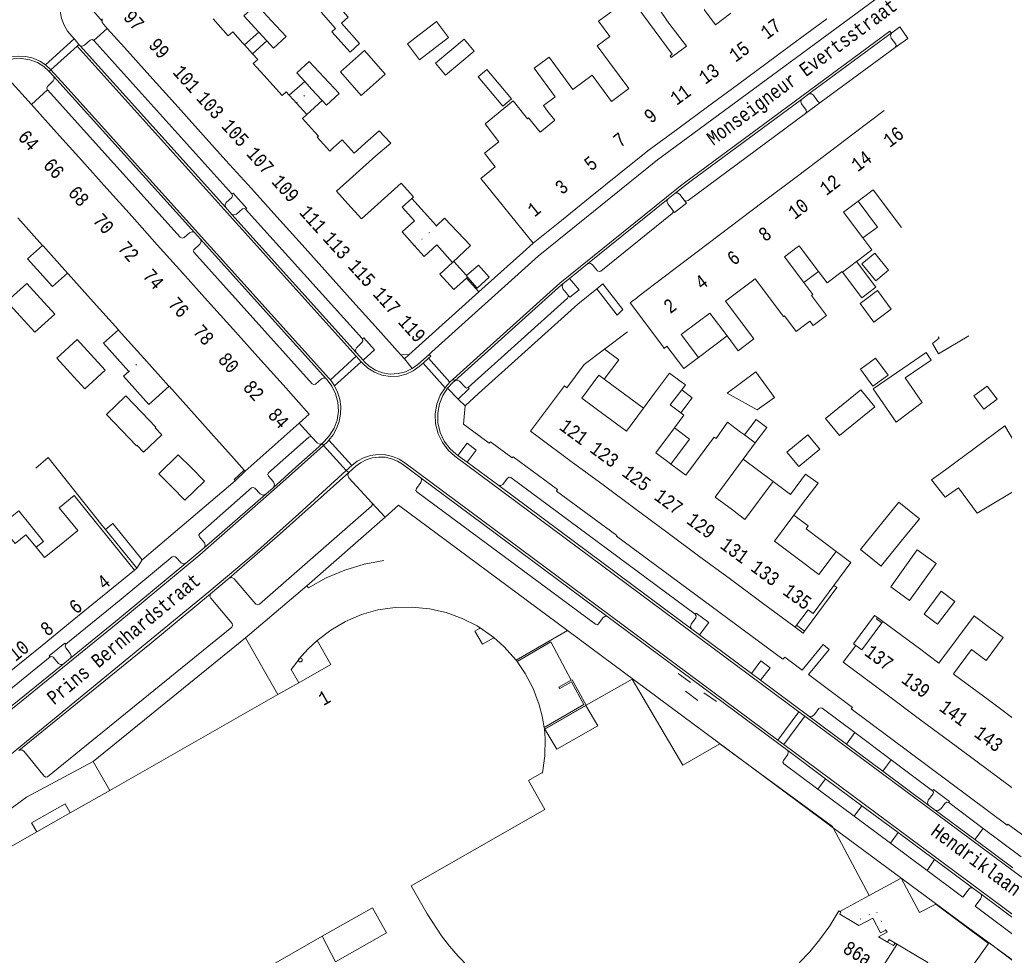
# Model space of a CAD drawing. Header units: metres. Extents: x 196790 to 198335, y 354523 to 356036.
# Tile 103 of 108: x 197670 to 197799, y 355395 to 355517. Entities that reach past the tile are written whole.
import ezdxf

# ---------------------------------------------------------------- set-up
doc = ezdxf.new("R2010")
doc.units = ezdxf.units.M
for name, pattern in [('DGN Style 1', [1.160006, 0.00193, -1.158076]), ('DGN Style 2', [186.027128, 111.616277, -74.410851]), ('DGN Style 3', [260.437979, 186.027128, -74.410851])]:
    doc.linetypes.add(name, pattern=pattern)
for name, color, linetype, lineweight in [('afdak', 252, 'DGN Style 2', 18), ('bij- of bedrijfsgebouw', 252, 'Continuous', 18), ('functiescheiding', 252, 'Continuous', 18), ('hoofdgebouw', 252, 'Continuous', 18), ('hoofdgebouw maaiveld', 252, 'Continuous', 18), ('huisnummer BAG', 252, 'Continuous', 18), ('kant klinkerverharding', 252, 'Continuous', 18), ('kant muur (extern)', 252, 'Continuous', 18), ('kant tegelverharding', 252, 'Continuous', 18), ('molgoot', 252, 'DGN Style 3', 18), ('overbouw', 252, 'Continuous', 18), ('overig WOZ', 252, 'DGN Style 1', 18), ('raster', 252, 'Continuous', 18), ('schutting', 252, 'Continuous', 18), ('steunpilaar gebouw', 252, 'Continuous', 18), ('straatnaam', 252, 'Continuous', 18), ('T22_brandgang', 252, 'DGN Style 2', 18), ('tuinhuis', 252, 'DGN Style 2', 18), ('tussenmuur WOZ', 252, 'DGN Style 1', 18), ('vlakafsluiter', 252, 'Continuous', 18), ('vlakafsluiter grijs', 252, 'DGN Style 2', 18)]:
    doc.layers.add(name, color=color, linetype=linetype, lineweight=lineweight)
doc.styles.add('Style-Courier New', font='cour.ttf')

# ---------------------------------------------------------------- blocks, each defined once
blk = doc.blocks.new('S505')
at = {"layer": 'steunpilaar gebouw', "linetype": 'Continuous', "lineweight": 0}
blk.add_circle((0, 0), 0.25, dxfattribs=at)

msp = doc.modelspace()

# ---------------------------------------------------------------- linework, layer by layer
at = {"layer": 'afdak'}
for p, q in [((197701.508, 355515.551), (197699.635, 355513.877)), ((197700.697, 355512.695), (197702.547, 355514.421)), ((197707.506, 355509.097), (197705.49, 355507.31)), ((197707.769, 355504.778), (197709.776, 355506.63)), ((197724.707, 355490.26), (197721.486, 355493.843)), ((197772.63, 355482.867), (197774.513, 355484.335)), ((197728.609, 355483.466), (197728.736, 355483.58)), ((197758.869, 355473.113), (197762.596, 355475.927)), ((197746.581, 355470.257), (197751.701, 355466.483)), ((197768.606, 355456.923), (197764.716, 355459.82)), ((197730.379, 355437.856), (197732.166, 355436.587)), ((197711.504, 355394.272), (197709.795, 355397.616))]:
    msp.add_line(p, q, dxfattribs=at)
at = {"layer": 'afdak', "flags": 128}
for points in [[(197720.898, 355513.989), (197724.688, 355516.902), (197726.27, 355514.843), (197722.48, 355511.931), (197720.898, 355513.989)], [(197725.867, 355509.921), (197724.557, 355511.498), (197728.302, 355514.61), (197729.612, 355513.033), (197725.867, 355509.921)], [(197779.694, 355493.504), (197782.209, 355490.108), (197780.298, 355488.693)], [(197726.797, 355485.487), (197729.14, 355487.708), (197725.732, 355491.28), (197724.707, 355490.26)], [(197676.563, 355484.091), (197674.613, 355482.341), (197671.347, 355485.98), (197673.297, 355487.73)], [(197728.623, 355483.781), (197726.963, 355485.631), (197726.797, 355485.487)], [(197777.65, 355484.252), (197780.181, 355480.902), (197782.012, 355482.285), (197779.481, 355485.635)], [(197684.562, 355471.286), (197681.269, 355474.955), (197683.204, 355476.692)], [(197689.797, 355469.346), (197687.155, 355466.975), (197683.862, 355470.658), (197684.562, 355471.286)], [(197766.328, 355471.246), (197768.772, 355467.895), (197766.518, 355466.288), (197762.6, 355468.429), (197766.328, 355471.246)], [(197756.575, 355465.882), (197758.06, 355467.834), (197756.684, 355468.882)], [(197796.524, 355469.374), (197794.806, 355468.082), (197796.098, 355466.364), (197797.816, 355467.656), (197796.524, 355469.374)], [(197766.273, 355461.964), (197767.782, 355463.961), (197766.397, 355465.008), (197764.878, 355462.998)], [(197755.26, 355459.193), (197757.69, 355462.458), (197755.734, 355463.914)], [(197669.719, 355448.842), (197667.834, 355451.179), (197670.2, 355453.088), (197673.412, 355449.106), (197672.467, 355448.344)], [(197776.821, 355447.812), (197772.902, 355450.753), (197773.19, 355451.137), (197771.309, 355452.549)], [(197706.719, 355430.683), (197705.737, 355432.4), (197706.755, 355433.75), (197706.794, 355433.797), (197707.904, 355435.042), (197709.109, 355436.195)], [(197676.913, 355413.701), (197676.235, 355414.892), (197671.881, 355412.412), (197672.56, 355411.221)], [(197788.321, 355393.374), (197788.804, 355394.2), (197783.721, 355397.201), (197783.52, 355396.857)]]:
    msp.add_lwpolyline(points, dxfattribs=at)
at = {"layer": 'bij- of bedrijfsgebouw'}
for p, q in [((197709.631, 355518.13), (197711.535, 355516.015)), ((197702.547, 355514.421), (197701.508, 355515.551)), ((197708.406, 355508.119), (197707.506, 355509.097)), ((197709.776, 355506.63), (197708.406, 355508.119)), ((197784.992, 355454.233), (197787.678, 355452.058)), ((197787.678, 355452.058), (197785.889, 355449.848)), ((197785.889, 355449.848), (197782.924, 355446.184))]:
    msp.add_line(p, q, dxfattribs=at)
at = {"layer": 'bij- of bedrijfsgebouw', "flags": 128}
for points in [[(197712.314, 355516.722), (197713.173, 355517.501), (197711.277, 355519.612)], [(197701.508, 355515.551), (197699.575, 355517.651), (197701.203, 355519.151), (197703.135, 355517.056)], [(197703.135, 355517.056), (197705.067, 355514.961), (197703.44, 355513.45), (197702.547, 355514.421)], [(197712.314, 355516.722), (197714.637, 355514.067), (197713.412, 355512.939), (197711.054, 355515.591), (197711.535, 355516.015)], [(197715.307, 355513.12), (197717.995, 355510.04), (197714.848, 355507.293), (197712.16, 355510.373), (197715.307, 355513.12)], [(197707.506, 355509.097), (197706.481, 355510.211), (197708.101, 355511.713), (197710.038, 355509.622)], [(197710.038, 355509.622), (197711.974, 355507.53), (197710.331, 355506.027), (197709.776, 355506.63)], [(197728.623, 355483.781), (197730.154, 355485.158), (197731.582, 355483.572), (197730.013, 355482.16), (197728.736, 355483.58)], [(197728.736, 355483.58), (197728.586, 355483.747), (197728.623, 355483.781)], [(197670.4, 355478.477), (197668.655, 355480.39), (197671.248, 355482.756), (197673.031, 355480.801)], [(197670.4, 355478.477), (197672.298, 355476.397), (197674.891, 355478.763), (197673.031, 355480.801)], [(197676.907, 355471.111), (197675.158, 355473.034), (197677.822, 355475.456), (197679.605, 355473.495)], [(197676.907, 355471.111), (197678.809, 355469.019), (197681.473, 355471.441), (197679.605, 355473.495)], [(197788.553, 355473.775), (197789.236, 355472.764), (197785.829, 355470.44), (197788.047, 355467.234), (197784.643, 355464.685), (197781.672, 355469.023), (197788.553, 355473.775)], [(197775.448, 355465.161), (197777.274, 355462.912), (197781.882, 355466.654), (197780.056, 355468.903), (197775.448, 355465.161)], [(197683.669, 355463.538), (197681.635, 355465.668), (197684.172, 355468.09), (197686.206, 355465.96)], [(197688.001, 355463.935), (197688.073, 355464.004), (197686.206, 355465.96)], [(197683.669, 355463.538), (197685.536, 355461.582), (197685.608, 355461.651)], [(197688.001, 355463.935), (197688.864, 355463.031), (197686.471, 355460.747), (197685.608, 355461.651)], [(197690.196, 355456.187), (197688.479, 355457.923), (197691.013, 355460.428), (197692.773, 355458.648)], [(197690.196, 355456.187), (197691.878, 355454.485), (197694.412, 355456.99), (197692.773, 355458.648)], [(197784.992, 355454.233), (197779.997, 355448.063), (197782.684, 355445.887), (197782.924, 355446.184)], [(197787.404, 355448.017), (197789.878, 355446.233), (197786.412, 355441.426), (197783.938, 355443.21), (197787.404, 355448.017)], [(197788.294, 355439.644), (197790.519, 355442.619), (197792.289, 355441.295), (197790.064, 355438.32), (197788.294, 355439.644)], [(197796.834, 355437.898), (197798.616, 355436.565), (197796.391, 355433.589), (197794.493, 355435.009)], [(197738.836, 355424.634), (197740.387, 355422.015), (197745.722, 355425.066), (197744.178, 355427.723), (197738.836, 355424.634)]]:
    msp.add_lwpolyline(points, dxfattribs=at)
at = {"layer": 'functiescheiding'}
for p, q in [((197673.691, 355511.279), (197677.436, 355514.653)), ((197674.387, 355510.641), (197677.802, 355513.718)), ((197677.802, 355513.718), (197678.048, 355513.94)), ((197714.23, 355473.261), (197710.86, 355470.183)), ((197711.397, 355469.406), (197714.878, 355472.542)), ((197722.938, 355472.371), (197725.803, 355469.163)), ((197726.431, 355469.873), (197723.65, 355472.997)), ((197710.649, 355462.303), (197713.63, 355459.007)), ((197712.925, 355458.361), (197709.969, 355461.642)), ((197771.965, 355426.896), (197769.223, 355423.205)), ((197772.719, 355426.336), (197770.011, 355422.62)), ((197779.264, 355424.174), (197778.161, 355422.673)), ((197783.989, 355420.648), (197782.893, 355419.157)), ((197775.443, 355418.165), (197774.448, 355416.811)), ((197779.196, 355413.273), (197780.176, 355414.649)), ((197794.902, 355410.231), (197795.993, 355411.693)), ((197784.912, 355411.13), (197783.912, 355409.759)), ((197788.69, 355406.199), (197789.637, 355407.62))]:
    msp.add_line(p, q, dxfattribs=at)
at = {"layer": 'hoofdgebouw'}
for p, q in [((197681.091, 355517.264), (197681.078, 355516.964)), ((197697.532, 355515.058), (197695.55, 355517.261)), ((197771.711, 355514.409), (197775.6, 355517.276)), ((197681.751, 355516.028), (197684, 355513.528)), ((197747.319, 355514.949), (197745.83, 355516.971)), ((197745.67, 355513.757), (197747.319, 355514.949)), ((197687.307, 355509.85), (197684, 355513.528)), ((197699.635, 355513.877), (197699.434, 355514.101)), ((197700.697, 355512.695), (197699.635, 355513.877)), ((197747.27, 355511.574), (197745.67, 355513.757)), ((197767.823, 355511.543), (197771.711, 355514.409)), ((197702.167, 355509.907), (197700.79, 355511.437)), ((197763.935, 355508.676), (197767.823, 355511.543)), ((197690.615, 355506.171), (197687.307, 355509.85)), ((197704.556, 355507.252), (197702.167, 355509.907)), ((197747.539, 355506.502), (197745.019, 355509.925)), ((197760.047, 355505.81), (197763.935, 355508.676)), ((197706.021, 355506.72), (197705.49, 355507.31)), ((197706.409, 355506.289), (197706.021, 355506.72)), ((197671.848, 355506.1), (197675.131, 355502.443)), ((197693.922, 355502.493), (197690.615, 355506.171)), ((197707.769, 355504.778), (197706.409, 355506.289)), ((197756.159, 355502.943), (197760.047, 355505.81)), ((197707.223, 355504.287), (197707.769, 355504.778)), ((197708.784, 355502.552), (197707.223, 355504.287)), ((197739.19, 355505.224), (197740.138, 355504.037)), ((197783.069, 355505.294), (197779.184, 355502.355)), ((197740.138, 355504.037), (197738.386, 355502.638)), ((197675.131, 355502.443), (197678.413, 355498.787)), ((197697.229, 355498.815), (197693.922, 355502.493)), ((197779.184, 355502.355), (197775.934, 355499.897)), ((197711.231, 355500.445), (197710.761, 355500.022)), ((197711.655, 355494.796), (197716.783, 355499.414)), ((197748.511, 355497.034), (197752.275, 355500.069)), ((197775.934, 355499.897), (197771.627, 355496.639)), ((197678.413, 355498.787), (197681.696, 355495.13)), ((197700.537, 355495.136), (197697.229, 355498.815)), ((197731.57, 355498.962), (197732.361, 355497.98)), ((197744.747, 355494), (197748.511, 355497.034)), ((197771.627, 355496.639), (197767.321, 355493.382)), ((197681.696, 355495.13), (197684.978, 355491.474)), ((197703.844, 355491.458), (197700.537, 355495.136)), ((197713.132, 355493.157), (197711.655, 355494.796)), ((197721.705, 355494.039), (197721.486, 355493.843)), ((197740.982, 355490.965), (197744.747, 355494)), ((197779.694, 355493.504), (197780.377, 355494.019)), ((197721.486, 355493.843), (197720.206, 355492.695)), ((197767.321, 355493.382), (197763.014, 355490.124)), ((197673.297, 355487.73), (197670.084, 355491.31)), ((197684.978, 355491.474), (197688.26, 355487.817)), ((197707.152, 355487.78), (197703.844, 355491.458)), ((197737.31, 355488.004), (197740.982, 355490.965)), ((197763.014, 355490.124), (197758.707, 355486.866)), ((197673.366, 355487.653), (197673.297, 355487.73)), ((197676.563, 355484.091), (197673.366, 355487.653)), ((197691.543, 355484.16), (197688.26, 355487.817)), ((197710.459, 355484.101), (197707.152, 355487.78)), ((197771.759, 355487.51), (197771.987, 355487.682)), ((197771.987, 355487.682), (197774.513, 355484.335)), ((197758.707, 355486.866), (197754.401, 355483.609)), ((197726.797, 355485.487), (197725.131, 355483.989)), ((197777.65, 355484.252), (197779.481, 355485.635)), ((197779.481, 355485.635), (197779.777, 355485.859)), ((197676.648, 355483.996), (197676.563, 355484.091)), ((197679.93, 355480.339), (197676.648, 355483.996)), ((197691.543, 355484.16), (197694.825, 355480.504)), ((197713.767, 355480.423), (197710.459, 355484.101)), ((197777.603, 355484.314), (197777.65, 355484.252)), ((197730.235, 355481.66), (197728.609, 355483.466)), ((197721.096, 355473.438), (197730.235, 355481.66)), ((197679.93, 355480.339), (197683.204, 355476.692)), ((197694.825, 355480.504), (197698.108, 355476.847)), ((197717.074, 355476.745), (197713.767, 355480.423)), ((197683.204, 355476.692), (197683.213, 355476.682)), ((197686.495, 355473.026), (197683.213, 355476.682)), ((197698.108, 355476.847), (197701.39, 355473.191)), ((197717.074, 355476.745), (197719.987, 355473.505)), ((197743.949, 355472.197), (197746.606, 355474.189)), ((197689.777, 355469.369), (197686.495, 355473.026)), ((197701.39, 355473.191), (197704.673, 355469.534)), ((197741.699, 355469.145), (197743.949, 355472.197)), ((197746.581, 355470.257), (197745.873, 355470.779)), ((197689.797, 355469.346), (197689.777, 355469.369)), ((197693.059, 355465.712), (197689.797, 355469.346)), ((197751.701, 355466.483), (197753.142, 355468.437)), ((197756.684, 355468.882), (197755.184, 355466.917)), ((197755.184, 355466.917), (197756.575, 355465.882)), ((197696.342, 355462.055), (197693.059, 355465.712)), ((197699.75, 355458.258), (197706.76, 355464.518)), ((197764.367, 355463.376), (197764.878, 355462.998)), ((197742.27, 355459.548), (197737.948, 355462.749)), ((197760.882, 355462.674), (197760.911, 355462.716)), ((197766.273, 355461.964), (197764.716, 355459.82)), ((197764.878, 355462.998), (197766.273, 355461.964)), ((197746.421, 355456.474), (197742.27, 355459.548)), ((197754.997, 355459.389), (197755.26, 355459.193)), ((197699.75, 355458.258), (197699.619, 355458.404)), ((197768.606, 355456.923), (197770.863, 355455.243)), ((197750.572, 355453.4), (197746.421, 355456.474)), ((197772.44, 355454.068), (197771.309, 355452.549)), ((197754.723, 355450.326), (197750.572, 355453.4)), ((197758.873, 355447.253), (197754.723, 355450.326)), ((197763.024, 355444.179), (197758.873, 355447.253)), ((197681.129, 355441.964), (197685.297, 355445.348)), ((197767.176, 355441.105), (197763.024, 355444.179)), ((197677.182, 355438.76), (197681.129, 355441.964)), ((197771.476, 355437.92), (197767.176, 355441.105)), ((197673.234, 355435.555), (197677.182, 355438.76)), ((197787.677, 355435.128), (197782.923, 355438.66)), ((197795.052, 355439.23), (197796.834, 355437.898)), ((197790.216, 355433.242), (197787.677, 355435.128)), ((197792.116, 355431.83), (197794.493, 355435.009)), ((197735.079, 355433.617), (197735.215, 355433.44)), ((197792.271, 355431.715), (197792.116, 355431.83)), ((197796.864, 355428.302), (197792.271, 355431.715)), ((197704.003, 355429.135), (197706.719, 355430.683)), ((197682.086, 355416.648), (197704.003, 355429.135)), ((197783.294, 355429.228), (197787.887, 355425.815)), ((197801.268, 355425.03), (197796.864, 355428.302)), ((197787.887, 355425.815), (197792.481, 355422.403)), ((197738.741, 355424.833), (197738.767, 355424.621)), ((197792.481, 355422.403), (197797.074, 355418.99)), ((197797.074, 355418.99), (197801.668, 355415.577)), ((197676.913, 355413.701), (197682.086, 355416.648)), ((197676.913, 355413.701), (197672.56, 355411.221)), ((197669.132, 355409.267), (197672.56, 355411.221)), ((197716.349, 355401.345), (197709.795, 355397.616)), ((197709.795, 355397.616), (197690.831, 355386.828))]:
    msp.add_line(p, q, dxfattribs=at)
at = {"layer": 'hoofdgebouw', "flags": 128}
for points in [[(197745.83, 355516.971), (197750.009, 355520.034), (197755.419, 355512.649)], [(197755.009, 355516.709), (197753.171, 355519.372), (197755.048, 355520.747)], [(197758.774, 355519.563), (197761.079, 355516.504), (197763.067, 355518.002)], [(197681.078, 355516.964), (197681.07, 355516.786), (197681.751, 355516.028)], [(197755.32, 355512.229), (197757.293, 355513.696), (197755.009, 355516.709)], [(197699.434, 355514.101), (197698.108, 355515.577), (197697.532, 355515.058)], [(197700.79, 355511.437), (197701.363, 355511.954), (197700.697, 355512.695)], [(197745.019, 355509.925), (197742.483, 355508.066), (197739.409, 355512.262), (197737.443, 355510.821), (197740.171, 355507.097)], [(197755.32, 355512.229), (197755.154, 355512.455), (197755.419, 355512.649)], [(197747.27, 355511.574), (197749.784, 355508.172), (197747.539, 355506.502)], [(197660.176, 355502.347), (197660.104, 355502.428), (197667.86, 355509.394), (197668.955, 355509.323), (197671.848, 355506.1)], [(197705.49, 355507.31), (197705.101, 355507.743), (197704.556, 355507.252)], [(197739.19, 355505.224), (197738.64, 355505.975), (197740.171, 355507.097)], [(197736.577, 355504.238), (197734.686, 355506.568), (197731.028, 355503.555), (197732.811, 355501.232)], [(197738.386, 355502.638), (197738.198, 355502.488), (197736.713, 355504.347), (197736.577, 355504.238)], [(197752.275, 355500.069), (197752.435, 355500.198), (197756.159, 355502.943)], [(197710.761, 355500.022), (197709.134, 355501.831), (197709.299, 355501.98), (197708.784, 355502.552)], [(197715.355, 355501), (197717.225, 355502.647), (197718.716, 355501.067), (197716.783, 355499.414)], [(197713.544, 355500.18), (197712.376, 355501.476), (197711.231, 355500.445)], [(197715.355, 355501), (197713.947, 355499.733), (197713.544, 355500.18)], [(197732.811, 355501.232), (197730.939, 355499.737), (197731.57, 355498.962)], [(197732.361, 355497.98), (197730.475, 355496.454), (197737.31, 355488.004)], [(197717.486, 355493.486), (197720.1, 355495.829), (197721.705, 355494.039)], [(197780.377, 355494.019), (197781.644, 355494.976), (197785.35, 355490.068)], [(197717.486, 355493.486), (197714.919, 355491.175), (197713.132, 355493.157)], [(197720.206, 355492.695), (197721.808, 355490.908), (197720.208, 355489.474), (197721.825, 355487.669)], [(197780.298, 355488.693), (197777.765, 355492.047), (197779.694, 355493.504)], [(197721.825, 355487.669), (197723.062, 355486.289), (197724.735, 355487.788), (197726.797, 355485.487)], [(197772.63, 355482.867), (197770.081, 355486.243), (197771.759, 355487.51)], [(197779.777, 355485.859), (197781.472, 355487.139), (197780.298, 355488.693)], [(197725.131, 355483.989), (197726.947, 355481.97), (197728.609, 355483.466)], [(197754.401, 355483.609), (197750.945, 355480.995), (197750.956, 355480.981)], [(197774.513, 355484.335), (197775.645, 355482.836), (197777.603, 355484.314)], [(197763.141, 355481.002), (197766.258, 355483.356), (197769.965, 355478.448), (197770.077, 355478.533)], [(197773.598, 355481.192), (197773.787, 355481.335), (197772.63, 355482.867)], [(197772.698, 355477.313), (197773.38, 355477.828), (197773.805, 355477.264), (197775.563, 355478.592), (197773.598, 355481.192)], [(197750.956, 355480.981), (197749.942, 355480.223), (197754.159, 355474.638), (197754.37, 355474.289), (197754.749, 355474.585)], [(197762.596, 355475.927), (197764.06, 355473.989), (197766.087, 355475.519), (197762.38, 355480.427), (197763.141, 355481.002)], [(197758.832, 355477.747), (197760.353, 355478.896), (197762.596, 355475.927)], [(197770.077, 355478.533), (197771.617, 355476.496), (197772.698, 355477.313)], [(197758.869, 355473.113), (197756.627, 355476.082), (197758.832, 355477.747)], [(197790.149, 355475.801), (197790.242, 355475.642), (197789.403, 355474.923), (197790.184, 355473.592), (197794.141, 355475.914)], [(197746.606, 355474.189), (197748.468, 355472.817), (197746.581, 355470.257)], [(197754.749, 355474.585), (197756.954, 355471.667), (197758.869, 355473.113)], [(197745.873, 355470.779), (197743.665, 355467.785), (197746.702, 355465.545)], [(197753.142, 355468.437), (197755.094, 355471.048), (197756.454, 355470.049)], [(197706.76, 355464.518), (197708.101, 355465.715), (197704.673, 355469.534)], [(197756.454, 355470.049), (197757.172, 355469.521), (197756.684, 355468.882)], [(197741.699, 355469.145), (197741.383, 355469.406), (197736.954, 355463.473), (197737.948, 355462.749)], [(197746.702, 355465.545), (197749.492, 355463.488), (197751.701, 355466.483)], [(197756.575, 355465.882), (197756.976, 355465.583), (197755.734, 355463.914)], [(197764.367, 355463.376), (197762.638, 355464.657), (197761.165, 355462.539), (197760.911, 355462.716)], [(197755.734, 355463.914), (197753.303, 355460.65), (197754.997, 355459.389)], [(197791.071, 355458.448), (197798.845, 355464.208), (197801.497, 355459.706), (197808.114, 355463.603)], [(197699.619, 355458.404), (197697.945, 355460.28), (197696.342, 355462.055)], [(197755.26, 355459.193), (197757.209, 355457.742), (197760.882, 355462.674)], [(197764.716, 355459.82), (197761.043, 355454.887), (197763.283, 355453.219)], [(197792.788, 355456.104), (197791.027, 355454.869), (197789.255, 355457.153), (197791.071, 355458.448)], [(197763.283, 355453.219), (197764.933, 355451.99), (197768.606, 355456.923)], [(197772.44, 355454.068), (197774.481, 355456.718), (197772.816, 355457.887), (197770.863, 355455.243)], [(197801.399, 355456.476), (197795.208, 355452.8), (197792.788, 355456.104)], [(197685.297, 355445.348), (197677.413, 355455.091), (197675.482, 355453.511), (197677.914, 355450.538), (197675.666, 355448.723)], [(197771.309, 355452.549), (197768.767, 355449.136), (197771.569, 355447.05)], [(197669.719, 355448.842), (197671.138, 355449.986), (197672.467, 355448.344)], [(197672.467, 355448.344), (197673.546, 355447.011), (197675.666, 355448.723)], [(197771.569, 355447.05), (197774.582, 355444.806), (197776.821, 355447.812)], [(197776.821, 355447.812), (197778.724, 355446.384), (197776.521, 355443.386)], [(197730.379, 355437.856), (197730.189, 355437.972), (197729.998, 355438.086), (197728.035, 355439.08), (197725.966, 355439.827), (197723.772, 355440.327), (197721.534, 355440.557), (197719.284, 355440.507), (197717.058, 355440.173), (197714.898, 355439.563), (197712.832, 355438.686), (197710.892, 355437.557), (197709.109, 355436.195)], [(197790.216, 355433.242), (197794.822, 355439.402), (197795.052, 355439.23)], [(197732.166, 355436.587), (197732.095, 355436.51), (197730.695, 355435.706), (197729.712, 355437.43), (197730.322, 355437.771), (197730.379, 355437.856)], [(197706.719, 355430.683), (197710.903, 355433.067), (197709.109, 355436.195)], [(197735.079, 355433.617), (197733.483, 355435.413), (197732.166, 355436.587)], [(197669.1, 355432.328), (197669.163, 355432.25), (197673.234, 355435.555)], [(197779.379, 355435.55), (197777.745, 355433.351), (197783.294, 355429.228)], [(197738.741, 355424.833), (197738.481, 355426.337), (197738.095, 355427.813), (197737.306, 355429.914), (197736.262, 355431.9), (197735.215, 355433.44)], [(197738.767, 355424.621), (197738.869, 355423.389), (197738.841, 355421.139), (197738.533, 355418.911), (197738.423, 355418.932), (197736.688, 355417.933), (197738.806, 355414.166), (197721.372, 355404.212)], [(197721.372, 355404.212), (197723.483, 355400.532), (197725.344, 355397.666), (197726.392, 355396.316), (197727.518, 355395.029), (197728.792, 355393.732), (197730.137, 355392.51), (197731.551, 355391.368), (197733.032, 355390.314), (197734.534, 355389.375), (197736.09, 355388.527), (197737.693, 355387.772), (197739.338, 355387.112), (197751.229, 355393.894), (197752.32, 355391.961)], [(197711.532, 355394.288), (197718.165, 355398.066), (197716.349, 355401.345)], [(197777.325, 355400.86), (197777.18, 355400.946), (197775.989, 355398.996), (197774.66, 355397.136), (197773.387, 355395.595), (197772.013, 355394.142)], [(197779.123, 355399.407), (197777.285, 355400.499), (197777.45, 355400.786), (197777.325, 355400.86)], [(197783.326, 355398.426), (197782.628, 355398.062), (197781.627, 355399.984), (197779.779, 355399.017), (197779.123, 355399.407)], [(197783.326, 355398.426), (197783.487, 355398.145), (197782.34, 355397.55), (197783.52, 355396.857)], [(197783.52, 355396.857), (197784.302, 355396.398), (197784.479, 355396.684), (197784.734, 355396.522), (197782.472, 355392.974), (197783.972, 355391.898)]]:
    msp.add_lwpolyline(points, dxfattribs=at)
at = {"layer": 'hoofdgebouw maaiveld'}
for p, q in [((197719.987, 355473.505), (197721.096, 355473.438)), ((197782.923, 355438.66), (197782.798, 355438.491)), ((197771.672, 355438.185), (197771.476, 355437.92))]:
    msp.add_line(p, q, dxfattribs=at)
at = {"layer": 'hoofdgebouw maaiveld', "flags": 128}
for points in [[(197771.672, 355438.185), (197773.193, 355440.208), (197773.833, 355439.728), (197776.521, 355443.386)], [(197779.379, 355435.55), (197780.174, 355434.96), (197782.798, 355438.491)]]:
    msp.add_lwpolyline(points, dxfattribs=at)
at = {"layer": 'kant klinkerverharding'}
for p, q in [((197784.072, 355515.44), (197785.15, 355516.235)), ((197677.541, 355514.532), (197677.436, 355514.653)), ((197677.541, 355514.532), (197678.048, 355513.94)), ((197698, 355494.428), (197679.995, 355514.449)), ((197773.277, 355507.477), (197784.019, 355515.401)), ((197784.019, 355515.401), (197784.072, 355515.44)), ((197678.048, 355513.94), (197678.196, 355513.766)), ((197678.196, 355513.766), (197697.146, 355492.716)), ((197784.54, 355513.553), (197774.889, 355506.434)), ((197674.186, 355510.406), (197674.782, 355509.749)), ((197693.131, 355489.392), (197674.782, 355509.749)), ((197773.277, 355507.477), (197772.31, 355506.764)), ((197755.777, 355494.502), (197754.917, 355493.814)), ((197697.146, 355492.716), (197697.994, 355491.773)), ((197754.917, 355493.814), (197744.386, 355485.3)), ((197697.994, 355491.773), (197714.206, 355473.764)), ((197693.131, 355489.392), (197693.906, 355488.532)), ((197693.906, 355488.532), (197710.305, 355470.334)), ((197744.386, 355485.3), (197742.054, 355483.418)), ((197742.054, 355483.418), (197741.202, 355482.731)), ((197714.206, 355473.764), (197715.105, 355472.766)), ((197727.482, 355460.341), (197728.696, 355459.438)), ((197728.696, 355459.438), (197732.801, 355456.387)), ((197722.679, 355457.367), (197746.898, 355439.374)), ((197702.42, 355455.263), (197703.369, 355456.105)), ((197732.801, 355456.387), (197758.003, 355437.656)), ((197694.379, 355448.278), (197702.42, 355455.263)), ((197692.009, 355446.267), (197694.379, 355448.278)), ((197695.217, 355442.263), (197697.626, 355444.315)), ((197746.898, 355439.374), (197770.501, 355421.837)), ((197735.079, 355433.617), (197741.785, 355437.478)), ((197758.003, 355437.656), (197758.998, 355436.916)), ((197758.998, 355436.916), (197765.763, 355431.888)), ((197674.296, 355434.05), (197660.325, 355422.698)), ((197676.945, 355433.895), (197675.944, 355433.082)), ((197675.944, 355433.082), (197660.908, 355420.872)), ((197765.763, 355431.888), (197766.955, 355431.002)), ((197766.955, 355431.002), (197773.257, 355426.318)), ((197773.257, 355426.318), (197778.161, 355422.673)), ((197783.989, 355420.648), (197779.264, 355424.174)), ((197778.161, 355422.673), (197782.893, 355419.157)), ((197770.501, 355421.837), (197775.443, 355418.165)), ((197789.408, 355416.605), (197783.989, 355420.648)), ((197775.443, 355418.165), (197780.176, 355414.649)), ((197782.893, 355419.157), (197788.913, 355414.682)), ((197774.448, 355416.811), (197779.196, 355413.273)), ((197780.176, 355414.649), (197784.912, 355411.13)), ((197789.738, 355414.068), (197788.913, 355414.682)), ((197795.993, 355411.693), (197791.503, 355415.045)), ((197779.196, 355413.273), (197783.912, 355409.759)), ((197789.738, 355414.068), (197794.902, 355410.231)), ((197800.969, 355407.979), (197795.993, 355411.693)), ((197784.912, 355411.13), (197789.637, 355407.62)), ((197783.912, 355409.759), (197788.69, 355406.199)), ((197794.902, 355410.231), (197799.885, 355406.528)), ((197789.637, 355407.62), (197794.6, 355403.933)), ((197794.6, 355403.933), (197795.727, 355403.095)), ((197795.727, 355403.095), (197800.854, 355399.286))]:
    msp.add_line(p, q, dxfattribs=at)
at = {"layer": 'kant klinkerverharding', "flags": 128}
for points in [[(197676.104, 355516.447), (197675.779, 355517.323), (197675.604, 355518.268), (197675.597, 355519.245), (197675.763, 355520.206), (197676.09, 355521.11), (197676.552, 355521.919), (197677.117, 355522.61)], [(197723.755, 355473.514), (197724.101, 355473.819), (197737.959, 355486.329), (197753.531, 355498.894), (197782.694, 355520.39)], [(197677.436, 355514.653), (197676.547, 355515.676), (197676.104, 355516.447)], [(197679.995, 355514.449), (197679.767, 355514.559), (197679.527, 355514.477), (197678.785, 355513.828), (197678.5, 355513.704), (197678.196, 355513.766)], [(197784.072, 355515.44), (197783.904, 355515.117), (197784.001, 355514.767), (197784.601, 355513.964), (197784.656, 355513.746), (197784.54, 355513.553)], [(197630.939, 355478.568), (197637.138, 355484.138), (197666.838, 355510.766), (197667.6, 355511.333), (197668.505, 355511.773), (197669.518, 355512.039), (197670.586, 355512.096), (197671.643, 355511.935), (197672.625, 355511.572), (197673.483, 355511.045), (197674.186, 355510.406)], [(197673.93, 355508.03), (197673.851, 355508.249), (197673.946, 355508.461), (197674.679, 355509.169), (197674.824, 355509.442), (197674.782, 355509.749)], [(197693.131, 355489.392), (197692.806, 355489.501), (197692.487, 355489.375), (197691.789, 355488.761), (197691.511, 355488.665), (197691.246, 355488.792), (197673.93, 355508.03)], [(197772.31, 355506.764), (197757.91, 355496.141), (197756.599, 355495.151), (197755.777, 355494.502)], [(197772.31, 355506.764), (197772.207, 355506.466), (197772.304, 355506.166), (197772.906, 355505.347), (197772.96, 355505.128), (197772.844, 355504.934)], [(197774.889, 355506.434), (197774.656, 355506.376), (197774.45, 355506.501), (197773.855, 355507.309), (197773.595, 355507.491), (197773.277, 355507.477)], [(197772.844, 355504.934), (197757.503, 355493.573), (197757.237, 355493.504), (197756.998, 355493.639)], [(197698, 355494.428), (197698.083, 355494.196), (197697.98, 355493.973), (197697.26, 355493.303), (197697.108, 355493.028), (197697.146, 355492.716)], [(197756.998, 355493.639), (197756.414, 355494.369), (197756.121, 355494.557), (197755.777, 355494.502)], [(197755.535, 355492.262), (197755.489, 355492.34), (197754.854, 355493.128), (197754.745, 355493.484), (197754.917, 355493.814)], [(197697.994, 355491.773), (197698.306, 355491.689), (197698.605, 355491.81), (197699.381, 355492.477), (197699.582, 355492.544), (197699.772, 355492.452), (197699.779, 355492.444)], [(197715.045, 355475.506), (197714.99, 355475.584), (197699.779, 355492.444)], [(197755.535, 355492.262), (197755.549, 355492.064), (197755.441, 355491.898), (197746.111, 355484.375), (197745.893, 355484.311), (197745.693, 355484.419), (197745.049, 355485.208), (197744.736, 355485.389), (197744.386, 355485.3)], [(197710.305, 355470.334), (197709.995, 355470.455), (197709.684, 355470.339), (197708.889, 355469.645), (197708.684, 355469.575), (197708.488, 355469.669), (197693.046, 355486.826), (197692.991, 355486.978), (197693.056, 355487.126), (197693.827, 355487.87), (197693.984, 355488.187), (197693.906, 355488.532)], [(197727.071, 355470.054), (197740.623, 355482.246), (197740.97, 355482.55), (197741.202, 355482.731)], [(197741.874, 355481.182), (197741.826, 355481.266), (197741.182, 355482.054), (197741.064, 355482.396), (197741.202, 355482.731)], [(197728.828, 355469.174), (197741.794, 355480.854), (197741.885, 355481.006), (197741.874, 355481.182)], [(197715.045, 355475.506), (197715.085, 355475.263), (197714.971, 355475.045), (197714.268, 355474.372), (197714.12, 355474.08), (197714.206, 355473.764)], [(197723.755, 355473.514), (197722.239, 355472.179), (197721.51, 355471.646)], [(197721.51, 355471.646), (197720.646, 355471.236), (197719.681, 355470.993), (197718.666, 355470.949), (197717.663, 355471.112), (197716.733, 355471.467), (197715.923, 355471.976), (197715.262, 355472.591), (197715.105, 355472.766)], [(197710.305, 355470.334), (197710.418, 355470.208), (197711.042, 355469.374), (197711.528, 355468.383), (197711.822, 355467.273), (197711.889, 355466.103), (197711.717, 355464.943), (197711.325, 355463.864), (197710.753, 355462.921), (197710.056, 355462.146), (197709.762, 355461.874)], [(197726.141, 355469.105), (197726.831, 355469.838), (197727.071, 355470.054)], [(197728.828, 355469.174), (197728.62, 355469.123), (197728.429, 355469.218), (197727.679, 355470.005), (197727.385, 355470.152), (197727.071, 355470.054)], [(197726.141, 355469.105), (197725.527, 355468.165), (197725.077, 355467.06), (197724.849, 355465.837), (197724.88, 355464.565), (197725.177, 355463.327), (197725.712, 355462.204), (197726.431, 355461.251), (197727.266, 355460.501), (197727.482, 355460.341)], [(197703.369, 355456.105), (197703.543, 355456.478), (197703.409, 355456.868), (197702.759, 355457.63), (197702.687, 355457.849), (197702.789, 355458.056), (197708.027, 355462.717), (197708.232, 355462.789), (197708.428, 355462.697)], [(197703.369, 355456.105), (197706.356, 355458.777), (197709.324, 355461.468), (197709.762, 355461.874)], [(197708.428, 355462.697), (197709.117, 355461.952), (197709.425, 355461.794), (197709.762, 355461.874)], [(197713.244, 355458.096), (197714.156, 355458.907), (197714.78, 355459.377), (197715.504, 355459.755), (197716.306, 355460.01), (197717.153, 355460.123), (197718.007, 355460.085), (197718.829, 355459.901), (197719.583, 355459.589), (197720.246, 355459.175), (197722.679, 355457.367)], [(197713.244, 355458.096), (197704.283, 355450.124), (197700.967, 355447.205), (197697.626, 355444.315)], [(197713.244, 355458.096), (197713.118, 355457.757), (197713.249, 355457.42), (197716.244, 355454.155)], [(197722.679, 355457.367), (197722.756, 355457.087), (197722.66, 355456.812), (197722.071, 355456.008), (197722.013, 355455.775), (197722.137, 355455.569), (197745.419, 355438.311), (197745.642, 355438.255), (197745.839, 355438.373), (197746.444, 355439.182), (197746.645, 355439.339), (197746.898, 355439.374)], [(197758.453, 355439.607), (197734.372, 355457.431), (197734.153, 355457.487), (197733.958, 355457.374), (197733.323, 355456.554), (197733.088, 355456.389), (197732.801, 355456.387)], [(197694.379, 355448.278), (197694.528, 355448.605), (197694.417, 355448.946), (197693.776, 355449.728), (197693.705, 355449.951), (197693.807, 355450.161), (197700.572, 355456.083), (197700.791, 355456.162), (197701.001, 355456.062), (197701.67, 355455.319), (197702.033, 355455.135), (197702.42, 355455.263)], [(197716.244, 355454.155), (197716.328, 355453.92), (197716.219, 355453.696), (197701.589, 355440.919), (197701.357, 355440.841), (197701.139, 355440.952), (197698.313, 355444.256), (197697.982, 355444.426), (197697.626, 355444.315)], [(197676.346, 355435.703), (197683.57, 355441.568), (197690.226, 355447.111), (197690.439, 355447.183), (197690.643, 355447.089), (197691.374, 355446.321), (197691.681, 355446.173), (197692.009, 355446.267)], [(197692.009, 355446.267), (197683.288, 355439.046), (197676.945, 355433.895)], [(197695.217, 355442.263), (197695.136, 355441.978), (197695.244, 355441.702), (197698.019, 355438.411), (197698.099, 355438.154), (197697.972, 355437.917), (197673.941, 355418.432), (197673.723, 355418.367), (197673.524, 355418.476), (197670.922, 355421.706), (197670.579, 355421.913), (197670.188, 355421.826)], [(197670.188, 355421.826), (197687.292, 355435.693), (197695.217, 355442.263)], [(197758.453, 355439.607), (197758.579, 355439.398), (197758.522, 355439.16), (197757.924, 355438.331), (197757.826, 355437.977), (197758.003, 355437.656)], [(197676.945, 355433.895), (197677.024, 355434.206), (197676.907, 355434.505), (197676.323, 355435.221), (197676.242, 355435.466), (197676.346, 355435.703)], [(197675.944, 355433.082), (197675.634, 355433.052), (197675.368, 355433.213), (197674.679, 355434.016), (197674.494, 355434.11), (197674.296, 355434.05)], [(197779.264, 355424.174), (197774.979, 355427.371), (197774.771, 355427.424), (197774.585, 355427.315), (197773.991, 355426.527), (197773.664, 355426.282), (197773.257, 355426.318)], [(197770.501, 355421.837), (197770.576, 355421.59), (197770.527, 355421.336), (197769.94, 355420.547), (197769.884, 355420.323), (197770.002, 355420.124), (197774.448, 355416.811)], [(197789.408, 355416.605), (197789.52, 355416.418), (197789.468, 355416.206), (197788.838, 355415.352), (197788.739, 355415.002), (197788.913, 355414.682)], [(197791.503, 355415.045), (197791.271, 355415.094), (197791.067, 355414.972), (197790.493, 355414.22), (197790.145, 355413.998), (197789.738, 355414.068)], [(197788.69, 355406.199), (197793.35, 355402.726), (197794.161, 355403.802), (197794.364, 355403.924), (197794.6, 355403.933)], [(197799.817, 355397.904), (197794.95, 355401.535), (197795.718, 355402.562), (197795.8, 355402.827), (197795.727, 355403.095)]]:
    msp.add_lwpolyline(points, dxfattribs=at)
at = {"layer": 'kant muur (extern)'}
for p, q in [((197681.078, 355516.964), (197679.362, 355518.904)), ((197730.235, 355481.66), (197735.953, 355486.808)), ((197698.419, 355457.036), (197699.75, 355458.258)), ((197771.672, 355438.185), (197772.716, 355437.412)), ((197738.767, 355424.621), (197744.194, 355427.749))]:
    msp.add_line(p, q, dxfattribs=at)
at = {"layer": 'kant muur (extern)', "flags": 128}
for points in [[(197699.619, 355458.404), (197698.285, 355457.198), (197698.419, 355457.036)], [(197782.798, 355438.491), (197782.086, 355439.004), (197782.209, 355439.175)], [(197742.271, 355431.011), (197740.668, 355430.092), (197740.769, 355429.929), (197742.311, 355430.8), (197743.923, 355427.826), (197738.741, 355424.833)], [(197744.194, 355427.749), (197742.396, 355431.083), (197742.271, 355431.011)]]:
    msp.add_lwpolyline(points, dxfattribs=at)
at = {"layer": 'kant tegelverharding'}
for p, q in [((197737.31, 355488.004), (197735.953, 355486.808)), ((197745.62, 355482.062), (197746.41, 355482.7)), ((197746.41, 355482.7), (197748.986, 355479.353)), ((197748.241, 355478.632), (197745.62, 355482.062)), ((197727.496, 355467.669), (197726.141, 355469.105)), ((197686.314, 355446.728), (197698.419, 355457.036)), ((197707.775, 355443.336), (197717.988, 355452.297)), ((197685.609, 355445.604), (197681.502, 355450.677)), ((197682.482, 355451.468), (197686.314, 355446.728)), ((197685.297, 355445.348), (197685.609, 355445.604)), ((197765.628, 355419.788), (197741.785, 355437.478)), ((197699.763, 355436.559), (197679.904, 355420.428)), ((197704.003, 355429.135), (197699.763, 355436.559)), ((197679.904, 355420.428), (197682.086, 355416.648)), ((197776.426, 355411.777), (197765.628, 355419.788)), ((197776.426, 355411.777), (197793.604, 355399.046)), ((197793.604, 355399.046), (197801.026, 355393.622))]:
    msp.add_line(p, q, dxfattribs=at)
at = {"layer": 'kant tegelverharding', "flags": 128}
for points in [[(197699.779, 355492.444), (197699.928, 355492.551), (197698.151, 355494.537), (197698, 355494.428)], [(197756.998, 355493.639), (197757.304, 355493.226), (197755.75, 355492.017), (197755.535, 355492.262)], [(197742.054, 355483.418), (197743.289, 355481.92), (197742.065, 355480.959), (197741.874, 355481.182)], [(197745.62, 355482.062), (197743.119, 355480.042), (197730.177, 355468.408), (197728.442, 355466.781)], [(197715.045, 355475.506), (197715.208, 355475.653), (197716.586, 355474.105), (197715.105, 355472.766)], [(197728.828, 355469.174), (197728.951, 355469.048), (197727.496, 355467.669)], [(197728.442, 355466.781), (197728.225, 355464.389), (197731.581, 355461.925), (197731.73, 355462.101), (197734.547, 355459.999), (197734.693, 355460.157), (197740.492, 355455.893), (197740.345, 355455.681), (197748.228, 355449.878), (197748.174, 355449.808), (197769.877, 355433.738), (197770.12, 355434.019), (197772.391, 355432.344), (197775.137, 355435.667)], [(197728.696, 355459.438), (197729.854, 355461.026), (197728.681, 355461.914), (197727.482, 355460.341)], [(197717.988, 355452.297), (197719.739, 355453.834), (197741.785, 355437.478)], [(197717.817, 355446.621), (197715.24, 355446.133), (197712.715, 355445.371), (197710.285, 355444.347), (197707.989, 355443.079), (197707.775, 355443.336)], [(197758.998, 355436.916), (197760.207, 355438.537), (197758.578, 355439.759), (197758.453, 355439.607)], [(197676.346, 355435.703), (197676.207, 355435.84), (197674.162, 355434.183), (197674.296, 355434.05)], [(197810.728, 355403.796), (197799.225, 355412.258), (197799.126, 355412.127), (197778.8, 355427.271), (197778.943, 355427.474), (197773.208, 355431.755), (197775.927, 355435.037)], [(197766.955, 355431.002), (197768.208, 355432.626), (197766.996, 355433.528), (197765.763, 355431.888)], [(197643.51, 355399.302), (197658.265, 355407.699), (197662.602, 355410.267), (197666.847, 355412.983), (197667.021, 355412.717), (197671.204, 355415.76)], [(197791.503, 355415.045), (197791.616, 355415.199), (197789.533, 355416.767), (197789.408, 355416.605)]]:
    msp.add_lwpolyline(points, dxfattribs=at)
at = {"layer": 'molgoot'}
for p, q in [((197677.802, 355513.718), (197714.23, 355473.261)), ((197674.387, 355510.641), (197673.691, 355511.279)), ((197714.23, 355473.261), (197714.878, 355472.542)), ((197723.65, 355472.997), (197722.938, 355472.371)), ((197726.86, 355470.266), (197726.431, 355469.873)), ((197712.925, 355458.361), (197713.63, 355459.007)), ((197772.719, 355426.336), (197771.965, 355426.896)), ((197770.011, 355422.62), (197769.223, 355423.205)), ((197770.011, 355422.62), (197815.98, 355388.447))]:
    msp.add_line(p, q, dxfattribs=at)
at = {"layer": 'molgoot', "flags": 128}
for points in [[(197784.019, 355515.401), (197783.844, 355515.659), (197757.047, 355495.881), (197756.536, 355495.495), (197756.036, 355495.101), (197740.764, 355482.777), (197727.763, 355471.095), (197726.86, 355470.266)], [(197673.691, 355511.279), (197672.93, 355511.771), (197672.06, 355512.145), (197671.108, 355512.369), (197670.116, 355512.421), (197669.13, 355512.295), (197668.198, 355512), (197667.358, 355511.562), (197666.636, 355511.015), (197666.357, 355510.765)], [(197674.387, 355510.641), (197676.218, 355508.626), (197710.657, 355470.42), (197710.86, 355470.183)], [(197723.755, 355473.514), (197723.951, 355473.262), (197723.65, 355472.997)], [(197722.938, 355472.371), (197722.44, 355471.933), (197721.665, 355471.368), (197720.748, 355470.933), (197719.722, 355470.676), (197718.644, 355470.629), (197717.579, 355470.803), (197716.591, 355471.18), (197715.731, 355471.721), (197715.029, 355472.374), (197714.878, 355472.542)], [(197711.397, 355469.406), (197711.143, 355469.805), (197710.86, 355470.183)], [(197726.431, 355469.873), (197726.105, 355469.531), (197725.803, 355469.163)], [(197711.397, 355469.406), (197711.794, 355468.585), (197712.071, 355467.679), (197712.205, 355466.717), (197712.182, 355465.732), (197711.999, 355464.765), (197711.668, 355463.851), (197711.209, 355463.023), (197710.649, 355462.303)], [(197771.965, 355426.896), (197727.07, 355460.245), (197726.203, 355461.022), (197725.456, 355462.006), (197724.895, 355463.164), (197724.576, 355464.44), (197724.527, 355465.754), (197724.743, 355467.022), (197725.187, 355468.175), (197725.803, 355469.163)], [(197709.969, 355461.642), (197710.459, 355462.102), (197710.649, 355462.303)], [(197646.206, 355411.367), (197656.325, 355417.132), (197657.93, 355418.138), (197659.448, 355419.27), (197683.139, 355438.515), (197693.809, 355447.382), (197704.252, 355456.516), (197709.535, 355461.242), (197709.969, 355461.642)], [(197769.223, 355423.205), (197720.566, 355459.377), (197719.812, 355459.847), (197718.953, 355460.2), (197718.017, 355460.406), (197717.044, 355460.444), (197716.08, 355460.307), (197715.17, 355460.007), (197714.351, 355459.568), (197713.63, 355459.007)], [(197648.361, 355407.536), (197658.865, 355413.427), (197660.562, 355414.479), (197662.162, 355415.675), (197694.976, 355442.52), (197700.931, 355447.537), (197706.75, 355452.71), (197712.925, 355458.361)], [(197812.305, 355402.573), (197811.69, 355402.11), (197810.595, 355401.584), (197809.392, 355401.283), (197808.153, 355401.233), (197806.955, 355401.431), (197805.863, 355401.842), (197804.923, 355402.415), (197772.719, 355426.336)]]:
    msp.add_lwpolyline(points, dxfattribs=at)
at = {"layer": 'overbouw'}
for p, q in [((197719.987, 355473.505), (197720.516, 355472.916)), ((197720.516, 355472.916), (197721.096, 355473.438)), ((197782.923, 355438.66), (197782.209, 355439.175))]:
    msp.add_line(p, q, dxfattribs=at)
at = {"layer": 'overbouw', "flags": 128}
for points in [[(197776.521, 355443.386), (197776.9, 355443.108), (197772.716, 355437.412)], [(197782.209, 355439.175), (197781.843, 355439.436), (197779.104, 355435.75), (197779.379, 355435.55)], [(197771.476, 355437.92), (197772.52, 355437.147), (197772.716, 355437.412)]]:
    msp.add_lwpolyline(points, dxfattribs=at)
at = {"layer": 'overig WOZ', "flags": 128}
msp.add_lwpolyline([(197783.326, 355398.426), (197782.033, 355400.907), (197779.123, 355399.407)], dxfattribs=at)
at = {"layer": 'raster'}
for p, q in [((197757.832, 355430.705), (197756.23, 355431.886)), ((197758.794, 355428.368), (197757.182, 355429.579)), ((197761.216, 355428.231), (197759.585, 355429.378)), ((197776.426, 355411.777), (197781.137, 355402.922)), ((197781.137, 355402.922), (197777.325, 355400.86))]:
    msp.add_line(p, q, dxfattribs=at)
at = {"layer": 'raster', "flags": 128}
for points in [[(197742.271, 355431.011), (197739.585, 355436.005), (197735.215, 355433.44)], [(197765.628, 355419.788), (197761.632, 355422.72), (197756.829, 355419.922), (197750.228, 355431.167), (197744.194, 355427.749)], [(197776.426, 355411.777), (197776.349, 355411.921), (197765.628, 355419.788)], [(197781.137, 355402.922), (197785.3, 355405.173), (197787.677, 355400.704), (197789.815, 355401.803), (197796.688, 355396.676), (197794.458, 355393.481), (197767.955, 355357.898), (197718.479, 355362.398)], [(197799.834, 355392.234), (197800.893, 355393.681), (197796.775, 355396.743)]]:
    msp.add_lwpolyline(points, dxfattribs=at)
at = {"layer": 'schutting'}
for p, q in [((197749.622, 355476.45), (197746.606, 355474.189)), ((197681.502, 355450.677), (197681.26, 355450.976))]:
    msp.add_line(p, q, dxfattribs=at)
at = {"layer": 'schutting', "flags": 128}
msp.add_lwpolyline([(197681.26, 355450.976), (197674.024, 355460.052), (197672.442, 355458.673)], dxfattribs=at)
at = {"layer": 'T22_brandgang'}
for p, q in [((197748.986, 355479.353), (197748.241, 355478.632)), ((197682.482, 355451.468), (197681.502, 355450.677))]:
    msp.add_line(p, q, dxfattribs=at)
at = {"layer": 'tuinhuis'}
for p, q in [((197782.225, 355481.828), (197779.942, 355480.164)), ((197784.003, 355479.388), (197782.225, 355481.828)), ((197779.942, 355480.164), (197781.72, 355477.724)), ((197781.72, 355477.724), (197784.003, 355479.388))]:
    msp.add_line(p, q, dxfattribs=at)
at = {"layer": 'tuinhuis', "flags": 128}
for points in [[(197730.132, 355509.727), (197731.277, 355510.683), (197734.488, 355506.838), (197733.343, 355505.882), (197730.132, 355509.727)], [(197783.671, 355484.494), (197781.98, 355483.112), (197780.169, 355485.328), (197781.86, 355486.71), (197783.671, 355484.494)], [(197781.628, 355469.345), (197783.604, 355470.802), (197781.973, 355473.015), (197779.997, 355471.558), (197781.628, 355469.345)], [(197770.4, 355460.766), (197771.956, 355458.874), (197774.693, 355461.125), (197773.137, 355463.017), (197770.4, 355460.766)]]:
    msp.add_lwpolyline(points, dxfattribs=at)
at = {"layer": 'tussenmuur WOZ'}
for p, q in [((197708.406, 355508.119), (197706.409, 355506.289)), ((197721.825, 355487.669), (197724.707, 355490.26)), ((197686.495, 355473.026), (197684.562, 355471.286))]:
    msp.add_line(p, q, dxfattribs=at)
at = {"layer": 'vlakafsluiter'}
msp.add_line((197775.137, 355435.667), (197775.927, 355435.037), dxfattribs=at)
at = {"layer": 'vlakafsluiter grijs'}
for p, q in [((197681.751, 355516.028), (197679.995, 355514.449)), ((197674.186, 355510.406), (197674.387, 355510.641)), ((197671.848, 355506.1), (197673.93, 355508.03)), ((197772.844, 355504.934), (197774.889, 355506.434)), ((197720.516, 355472.916), (197721.51, 355471.646)), ((197726.86, 355470.266), (197727.071, 355470.054)), ((197727.496, 355467.669), (197728.442, 355466.781)), ((197708.428, 355462.697), (197706.76, 355464.518)), ((197709.762, 355461.874), (197709.969, 355461.642)), ((197712.925, 355458.361), (197713.244, 355458.096)), ((197717.988, 355452.297), (197716.244, 355454.155)), ((197686.314, 355446.728), (197685.609, 355445.604)), ((197699.763, 355436.559), (197707.775, 355443.336)), ((197671.204, 355415.76), (197679.904, 355420.428))]:
    msp.add_line(p, q, dxfattribs=at)
at = {"layer": 'vlakafsluiter grijs', "flags": 128}
msp.add_lwpolyline([(197784.54, 355513.553), (197786.178, 355514.723), (197785.15, 355516.235)], dxfattribs=at)

# ---------------------------------------------------------------- block references
at = {"layer": 'steunpilaar gebouw'}
msp.add_blockref('S505', (197706.929, 355433.656), dxfattribs=at)

# ---------------------------------------------------------------- texts
at = {"layer": 'huisnummer BAG', "style": 'Style-Courier New', "width": 0.694444}
for s, rotation, p in [('97', 312.08093, (197683.724, 355517.397)), ('17', 36.25076, (197767.814, 355514.52)), ('99', 312.08093, (197687.014, 355513.753)), ('15', 36.25076, (197763.699, 355511.543)), ('101', 312.08093, (197690.18, 355510.243)), ('13', 36.25076, (197759.754, 355508.651)), ('11', 36.25076, (197756.025, 355505.915)), ('103', 312.08093, (197693.265, 355506.825)), ('105', 312.08093, (197696.528, 355503.208)), ('9', 38.95496, (197752.678, 355503.545)), ('16', 37.11068, (197783.827, 355500.417)), ('64', 311.99999, (197669.973, 355501.757)), ('7', 38.95496, (197748.669, 355500.402)), ('107', 312.08093, (197699.786, 355499.598)), ('66', 311.99999, (197673.275, 355498.087)), ('5', 38.95496, (197744.874, 355497.332)), ('14', 37.11068, (197779.65, 355497.256)), ('109', 312.08093, (197703.076, 355495.953)), ('12', 37.11068, (197775.545, 355494.15)), ('68', 311.99999, (197676.52, 355494.482)), ('3', 38.95496, (197741.072, 355494.257)), ('111', 312.08093, (197706.676, 355491.964)), ('1', 38.95496, (197737.478, 355491.35)), ('10', 37.11068, (197771.416, 355491.027)), ('70', 311.99999, (197679.758, 355490.882)), ('113', 312.08093, (197709.761, 355488.545)), ('8', 37.11068, (197767.568, 355488.116)), ('72', 311.99999, (197683.02, 355487.256)), ('6', 37.11068, (197763.463, 355485.009)), ('115', 312.08093, (197713.024, 355484.929)), ('74', 311.99999, (197686.263, 355483.651)), ('4', 37.11068, (197759.286, 355481.849)), ('76', 311.99999, (197689.566, 355479.981)), ('117', 312.08093, (197716.28, 355481.318)), ('2', 37.11068, (197755.181, 355478.743)), ('119', 312.08093, (197719.57, 355477.674)), ('78', 311.99999, (197692.81, 355476.375)), ('80', 311.99999, (197696.08, 355472.74)), ('82', 311.99999, (197699.343, 355469.114)), ('84', 311.99999, (197702.586, 355465.51)), ('121', 323.62293, (197740.586, 355463.805)), ('123', 323.62293, (197744.565, 355460.871)), ('125', 323.62293, (197748.76, 355457.778)), ('127', 323.62293, (197752.949, 355454.69)), ('129', 323.62293, (197757.174, 355451.575)), ('131', 323.62293, (197761.559, 355448.343)), ('133', 323.62293, (197765.538, 355445.408)), ('4', 39.07161, (197681.353, 355442.735)), ('135', 323.62293, (197769.733, 355442.316)), ('6', 39.07161, (197677.685, 355439.538)), ('8', 39.07161, (197673.948, 355436.654)), ('10', 39.07161, (197669.778, 355433.384)), ('137', 323.49672, (197780.396, 355434.37)), ('139', 323.49672, (197785.199, 355430.812)), ('1', 29.66672, (197709.939, 355427.632)), ('141', 323.49672, (197790.139, 355427.153)), ('143', 323.49672, (197794.697, 355423.776)), ('86a', 329.28181, (197777.56, 355395.568))]:
    msp.add_text(s, height=1.8, rotation=rotation, dxfattribs=at).set_placement(p)
at = {"layer": 'straatnaam', "style": 'Style-Courier New', "width": 0.694444}
for s, rotation, p in [('Monseigneur Evertsstraat', 36.58342, (197760.815, 355500.686)), ('Prins Bernhardstraat', 39.72486, (197674.82, 355427.719)), ('Hendriklaan', 323.49672, (197789.02, 355410.955))]:
    msp.add_text(s, height=1.8, rotation=rotation, dxfattribs=at).set_placement(p)

doc.saveas('drawing.dxf')
